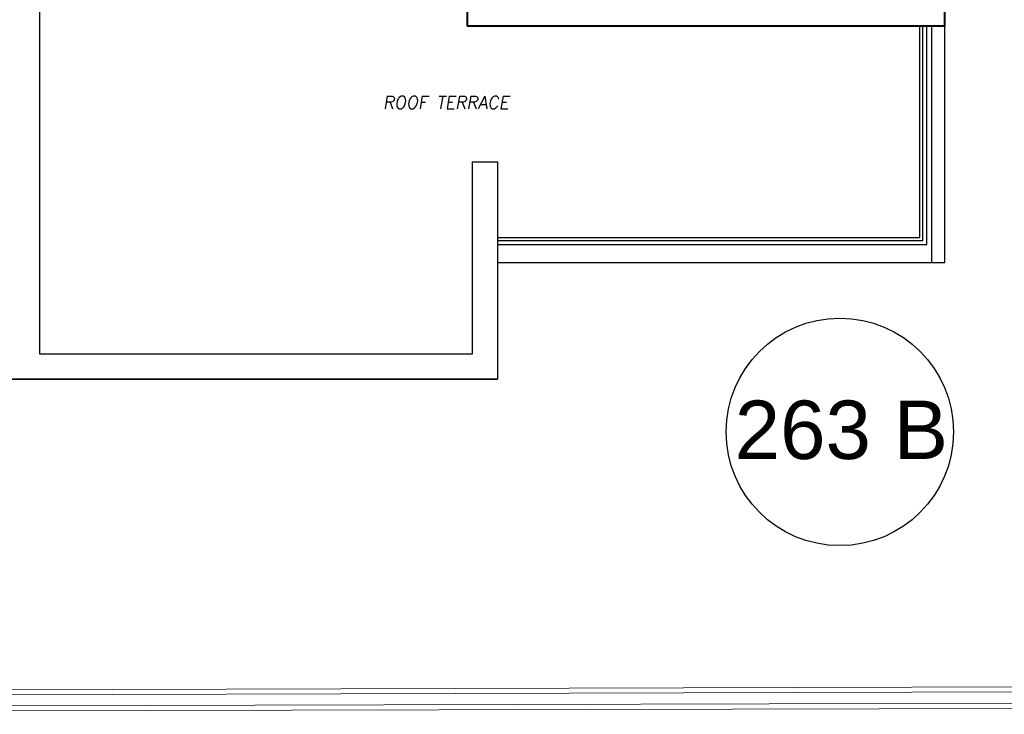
# Model space of a CAD drawing. Header units: metres. Extents: x -710577 to 709766, y -710660 to 709683.
# Tile 62 of 70: x -382 to -373, y -480 to -473. Entities that reach past the tile are written whole.
import ezdxf
from ezdxf.enums import TextEntityAlignment as Align

# ---------------------------------------------------------------- set-up
doc = ezdxf.new("R2010")
doc.units = ezdxf.units.M
doc.header["$LTSCALE"] = 50
doc.header["$MEASUREMENT"] = 0
for name, color, linetype in [('BNT-263$0$penthouse$0$RN', 3, 'Continuous'), ('GR-263$0$ground$0$RN', 3, 'Continuous'), ('INT- WINDOWS', 5, 'Continuous'), ('penthouse$0$A-DETAILS', 2, 'Continuous'), ('penthouse$0$A-ELEV3', 3, 'Continuous'), ('Samrt Heat', 1, 'Continuous'), ('smart heat', 7, 'Continuous')]:
    doc.layers.add(name, color=color, linetype=linetype)
doc.layers.add('INT- WALL', color=7, linetype='Continuous', lineweight=40)
doc.styles.add('Arial', font='arial.ttf', dxfattribs={"width": 0.7, "height": 0.108})
doc.styles.add('BNT-263$0$penthouse$0$AXT', font='simplex.shx')
doc.styles.add('GR-263$0$ground$0$AXT', font='simplex.shx')

# ---------------------------------------------------------------- blocks, each defined once
blk = doc.blocks.new('GR-263$0$ground$0$RN')
at = {"style": 'GR-263$0$ground$0$AXT', "oblique": 10}
for tag, p in [('R1', (0, 0.75)), ('R2', (0, 0.5)), ('R3', (0, 0.25)), ('R4', (0, 0))]:
    blk.add_attdef(tag, text='', height=0.15, dxfattribs=at).set_placement(p, align=Align.MIDDLE)
blk = doc.blocks.new('BNT-263$0$penthouse$0$RN')
at = {"style": 'BNT-263$0$penthouse$0$AXT', "oblique": 10}
for tag, p in [('R1', (0, 0.75)), ('R2', (0, 0.5)), ('R3', (0, 0.25)), ('R4', (0, 0))]:
    blk.add_attdef(tag, text='', height=0.15, dxfattribs=at).set_placement(p, align=Align.MIDDLE)

msp = doc.modelspace()

# ---------------------------------------------------------------- linework, layer by layer
at = {"layer": 'GR-263$0$ground$0$RN'}
msp.add_circle((-374.2008, -477.1015), 1.1306, dxfattribs=at)
at = {"layer": 'INT- WALL'}
for p, q in [((-377.9048, -471.877), (-377.9048, -473.067)), ((-373.1548, -473.067), (-373.1548, -472.107)), ((-373.1548, -473.067), (-377.9048, -473.067))]:
    msp.add_line(p, q, dxfattribs=at)
at = {"layer": 'INT- WINDOWS'}
for p, q in [((-373.1548, -475.417), (-373.1548, -473.067)), ((-373.2848, -475.417), (-373.1548, -475.417))]:
    msp.add_line(p, q, dxfattribs=at)
at = {"layer": 'penthouse$0$A-DETAILS'}
for p, q in [((-373.3748, -475.197), (-373.3748, -473.067)), ((-373.3348, -475.237), (-373.3348, -473.067)), ((-377.6048, -475.197), (-373.3748, -475.197)), ((-377.6048, -475.237), (-373.3348, -475.237))]:
    msp.add_line(p, q, dxfattribs=at)
at = {"layer": 'penthouse$0$A-ELEV3'}
for p, q in [((-382.1548, -476.327), (-382.1548, -471.877)), ((-382.1548, -476.327), (-382.1548, -471.877)), ((-373.4048, -475.167), (-373.4048, -473.067)), ((-373.2848, -475.417), (-373.2848, -473.067)), ((-377.8548, -474.417), (-377.8548, -476.327)), ((-377.8548, -474.417), (-377.6048, -474.417)), ((-377.6048, -474.417), (-377.6048, -476.577)), ((-377.6048, -475.167), (-373.4048, -475.167)), ((-377.6048, -475.417), (-373.2848, -475.417)), ((-377.8548, -476.327), (-382.1548, -476.327)), ((-377.8548, -476.327), (-382.1548, -476.327)), ((-377.6048, -476.577), (-386.9548, -476.577)), ((-386.9548, -476.577), (-377.6048, -476.577))]:
    msp.add_line(p, q, dxfattribs=at)
at = {"layer": 'Samrt Heat', "color": 240, "lineweight": 0, "true_color": 0xed1f24}
for p, q in [((-396.8159, -479.8586), (-360.7737, -479.7719)), ((-396.8159, -479.9091), (-360.7737, -479.8225))]:
    msp.add_line(p, q, dxfattribs=at)
at = {"layer": 'smart heat', "color": 240, "lineweight": 0, "true_color": 0xed1f24}
for p, q in [((-396.9162, -479.707), (-366.635, -479.6204)), ((-396.9162, -479.7575), (-366.635, -479.6709))]:
    msp.add_line(p, q, dxfattribs=at)

# ---------------------------------------------------------------- block references
at = {"layer": 'BNT-263$0$penthouse$0$RN'}
ref = msp.add_blockref('BNT-263$0$penthouse$0$RN', (-378.1167, -474.2424), dxfattribs=dict(at, xscale=-0.8333333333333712, yscale=0.8333333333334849, zscale=0.8333333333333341))
ref.add_attrib('R2', 'ROOF TERRACE', dxfattribs={"layer": '0', "height": 0.125, "style": 'BNT-263$0$penthouse$0$AXT', "oblique": 10}).set_placement((-378.1167, -473.8257), align=Align.MIDDLE)
at = {"layer": 'GR-263$0$ground$0$RN'}
ref = msp.add_blockref('GR-263$0$ground$0$RN', (-374.1849, -477.0862), dxfattribs=dict(at, xscale=0.01185875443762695, yscale=0.01185875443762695, zscale=0.01185875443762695))
ref.add_attrib('R2', '263 B', dxfattribs={"layer": '0', "height": 0.58121, "style": 'Arial'}).set_placement((-374.1849, -477.0802), align=Align.MIDDLE)

doc.saveas('drawing.dxf')
